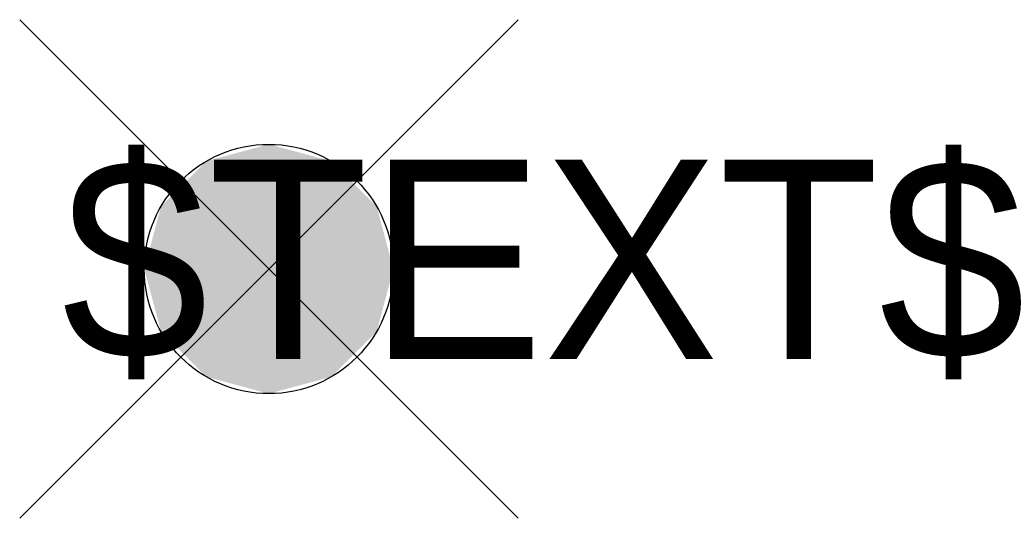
# Model space of a CAD drawing. Extents: x -0.5 to 1.48, y -0.5 to 0.5.
import ezdxf
from ezdxf.enums import TextEntityAlignment as Align

# ---------------------------------------------------------------- set-up
doc = ezdxf.new("R2010")
doc.units = 0
doc.header["$MEASUREMENT"] = 0
doc.styles.add('_TEL_DIM', font='SIMPLEX', dxfattribs={"width": 0.7, "height": 3.5, "bigfont": 'HZTXT'})

msp = doc.modelspace()

# ---------------------------------------------------------------- linework, layer by layer
for p, q in [((0.5, 0.5), (-0.5, -0.5)), ((-0.5, 0.5), (0.5, -0.5))]:
    msp.add_line(p, q)
msp.add_circle((0, 0), 0.25)
for points in [[(0, 0.25), (0, 0.25), (-0.125, 0.2165), (0.125, 0.2165)], [(-0.125, 0.2165), (0.125, 0.2165), (-0.2165, 0.125), (0.2165, 0.125)], [(-0.2165, 0.125), (0.2165, 0.125), (-0.25, 0), (0.25, 0)], [(-0.2165, -0.125), (0.2165, -0.125), (-0.25, 0), (0.25, 0)], [(-0.125, -0.2165), (0.125, -0.2165), (-0.2165, -0.125), (0.2165, -0.125)], [(0, -0.25), (0, -0.25), (-0.125, -0.2165), (0.125, -0.2165)]]:
    msp.add_solid(points)

# ---------------------------------------------------------------- texts
at = {"color": 7}
msp.add_attdef('$TEXT$', text='1', height=0.4, dxfattribs=at).set_placement((0.5656, 0.0193), align=Align.MIDDLE_CENTER)
at = {"color": 7, "style": '_TEL_DIM', "flags": 1}
msp.add_attdef('A', text='', height=0.00002, dxfattribs=at).set_placement((0, 0), align=Align.MIDDLE_CENTER)

doc.saveas('drawing.dxf')
